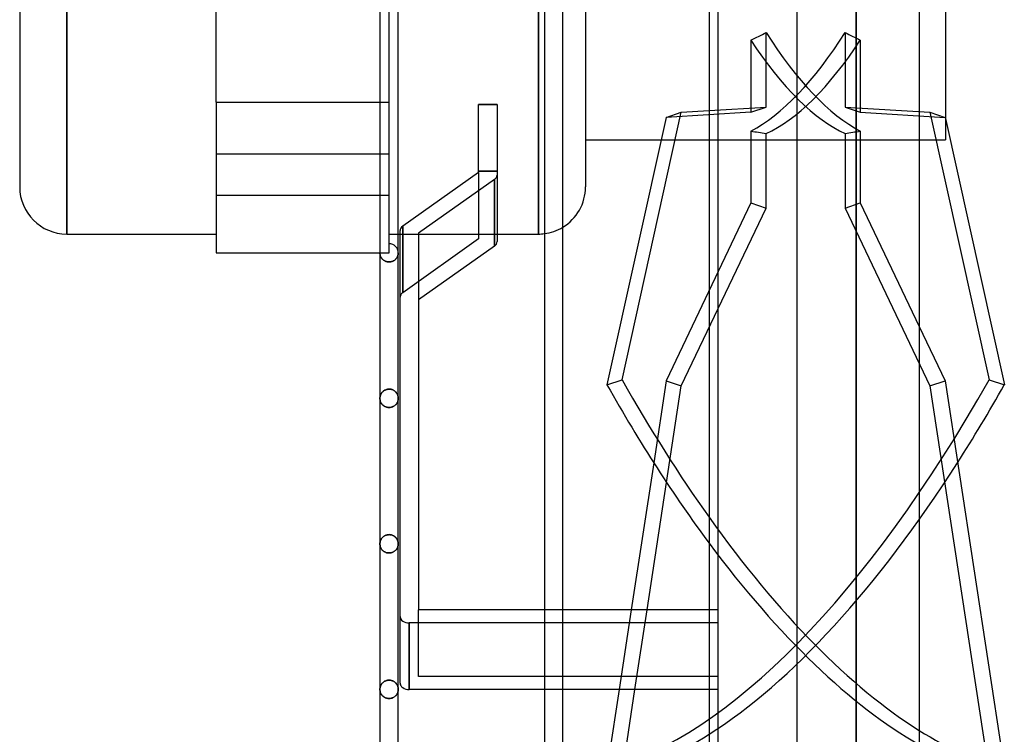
# Model space of a CAD drawing. Header units: millimetres. Extents: x -76 to 31, y -133 to 133.
# Tile 2 of 7: x -76 to 31, y -89 to -12. Entities that reach past the tile are written whole.
import ezdxf

# ---------------------------------------------------------------- set-up
doc = ezdxf.new("R2010")
doc.units = ezdxf.units.MM
doc.layers.add('HIDDEN', color=7, linetype='Continuous')
doc.layers.add('THICK', color=7, linetype='Continuous')

msp = doc.modelspace()

# ---------------------------------------------------------------- linework, layer by layer
at = {"layer": 'HIDDEN'}
for p, q in [((0, -115.05), (0, 0)), ((-70.88, -34.85), (-70.88, 0)), ((-35.81, -35.9), (-35.81, 0)), ((-19.57, -34.85), (-19.57, 0)), ((15.01, -102.5), (15.01, 0)), ((-35.81, -20.5), (-35.81, -8.65)), ((3.55, -13.77), (3.55, -21.6)), ((5.2, -21.04), (5.2, -12.91)), ((13.8, -12.91), (13.8, -21.04)), ((15.45, -13.77), (15.45, -21.6)), ((-54.62, -20.5), (-35.81, -20.5)), ((-36.82, -20.5), (-35.81, -20.5)), ((-35.81, -36.9), (-35.81, -20.5)), ((-24.07, -20.75), (-26.07, -20.75)), ((-1, -21.41), (5.2, -21.04)), ((3.55, -21.6), (5.2, -21.04)), ((13.8, -21.04), (15.45, -21.6)), ((13.8, -21.04), (23.03, -21.6)), ((3.55, -21.6), (-5.67, -22.16)), ((15.45, -21.6), (24.67, -22.16)), ((23.03, -21.6), (24.67, -22.16)), ((23.03, -21.6), (29.47, -50.7)), ((24.67, -22.16), (24.7, -22.28)), ((-6.21, -24.6), (21.85, -24.6)), ((3.55, -23.64), (3.55, -31.47)), ((5.2, -32.03), (5.2, -23.9)), ((13.8, -23.9), (13.8, -32.03)), ((15.45, -23.64), (15.45, -31.47)), ((-35.81, -26.16), (-54.62, -26.16)), ((-35.81, -26.16), (-54.62, -26.16)), ((-26.07, -28), (-24.07, -28)), ((-24.07, -28), (-26.07, -28)), ((-26.07, -28.14), (-26.07, -35.39)), ((-24.36, -28.93), (-32.62, -34.77)), ((-24.36, -36.18), (-24.36, -28.93)), ((-35.81, -30.66), (-54.62, -30.66)), ((-35.81, -30.66), (-54.62, -30.66)), ((3.55, -31.47), (-5.67, -50.82)), ((-4.03, -51.38), (5.2, -32.03)), ((3.55, -31.47), (5.2, -32.03)), ((13.8, -32.03), (15.45, -31.47)), ((13.8, -32.03), (23.03, -51.38)), ((15.45, -31.47), (21.85, -44.9)), ((-34.32, -41.23), (-34.32, -33.98)), ((-34.32, -33.98), (-34.32, -41.23)), ((-35.81, -34.85), (-34.82, -34.85)), ((-34.62, -34.85), (-24.07, -34.85)), ((-26.07, -35.39), (-34.32, -41.23)), ((-26.07, -35.39), (-34.32, -41.23)), ((-54.62, -36.9), (-54.62, -36.9)), ((-36.81, -36.95), (-36.82, -36.9)), ((-36.82, -36.9), (-36.81, -36.95)), ((-36.82, -36.9), (-35.81, -36.9)), ((-36.81, -37), (-36.81, -36.95)), ((-36.81, -36.95), (-36.81, -37)), ((-36.8, -37.05), (-36.81, -37)), ((-36.81, -37), (-36.8, -37.06)), ((-36.79, -37.1), (-36.8, -37.05)), ((-36.8, -37.06), (-36.79, -37.11)), ((-36.78, -37.15), (-36.79, -37.1)), ((-36.79, -37.11), (-36.78, -37.16)), ((-36.77, -37.2), (-36.78, -37.15)), ((-36.78, -37.16), (-36.77, -37.21)), ((-36.75, -37.25), (-36.77, -37.2)), ((-36.77, -37.21), (-36.75, -37.26)), ((-36.73, -37.29), (-36.75, -37.25)), ((-36.75, -37.26), (-36.73, -37.31)), ((-36.71, -37.34), (-36.73, -37.29)), ((-36.73, -37.31), (-36.7, -37.36)), ((-36.69, -37.39), (-36.71, -37.34)), ((-36.7, -37.36), (-36.68, -37.41)), ((-36.66, -37.43), (-36.69, -37.39)), ((-36.68, -37.41), (-36.65, -37.45)), ((-36.63, -37.48), (-36.66, -37.43)), ((-36.65, -37.45), (-36.61, -37.5)), ((-36.59, -37.52), (-36.63, -37.48)), ((-35.81, -36.9), (-35.81, -36.9)), ((-35.81, -36.9), (-35.81, -36.9)), ((-35, -37.48), (-35.04, -37.52)), ((-35.04, -37.52), (-35, -37.48)), ((-34.97, -37.43), (-35, -37.48)), ((-35, -37.48), (-34.97, -37.43)), ((-34.94, -37.39), (-34.97, -37.43)), ((-34.97, -37.43), (-34.94, -37.39)), ((-34.92, -37.34), (-34.94, -37.39)), ((-34.94, -37.39), (-34.92, -37.34)), ((-34.9, -37.29), (-34.92, -37.34)), ((-34.92, -37.34), (-34.9, -37.29)), ((-34.88, -37.25), (-34.9, -37.29)), ((-34.9, -37.29), (-34.88, -37.25)), ((-34.86, -37.2), (-34.88, -37.25)), ((-34.88, -37.25), (-34.86, -37.2)), ((-34.85, -37.15), (-34.86, -37.2)), ((-34.86, -37.2), (-34.85, -37.15)), ((-34.84, -37.1), (-34.85, -37.15)), ((-34.85, -37.15), (-34.84, -37.1)), ((-34.83, -37.05), (-34.84, -37.1)), ((-34.84, -37.1), (-34.83, -37.05)), ((-34.82, -37), (-34.83, -37.05)), ((-34.83, -37.05), (-34.82, -37)), ((-34.82, -36.9), (-34.82, -36.95)), ((-34.82, -36.95), (-34.82, -36.9)), ((-34.82, -36.95), (-34.82, -37)), ((-34.82, -37), (-34.82, -36.95)), ((-36.61, -37.5), (-36.58, -37.54)), ((-36.56, -37.56), (-36.59, -37.52)), ((-36.58, -37.54), (-36.54, -37.59)), ((-36.52, -37.61), (-36.56, -37.56)), ((-36.54, -37.59), (-36.49, -37.63)), ((-36.47, -37.64), (-36.52, -37.61)), ((-36.49, -37.63), (-36.45, -37.67)), ((-36.43, -37.68), (-36.47, -37.64)), ((-36.45, -37.67), (-36.4, -37.71)), ((-36.38, -37.72), (-36.43, -37.68)), ((-36.4, -37.71), (-36.34, -37.74)), ((-36.33, -37.75), (-36.38, -37.72)), ((-36.34, -37.74), (-36.29, -37.77)), ((-36.27, -37.78), (-36.33, -37.75)), ((-36.29, -37.77), (-36.23, -37.8)), ((-36.21, -37.81), (-36.27, -37.78)), ((-36.23, -37.8), (-36.16, -37.83)), ((-36.15, -37.83), (-36.21, -37.81)), ((-36.16, -37.83), (-36.1, -37.85)), ((-36.09, -37.85), (-36.15, -37.83)), ((-36.1, -37.85), (-36.03, -37.86)), ((-36.02, -37.87), (-36.09, -37.85)), ((-36.03, -37.86), (-35.96, -37.88)), ((-35.95, -37.88), (-36.02, -37.87)), ((-35.96, -37.88), (-35.89, -37.88)), ((-35.88, -37.88), (-35.95, -37.88)), ((-35.89, -37.88), (-35.81, -37.89)), ((-35.81, -37.89), (-35.88, -37.88)), ((-35.75, -37.88), (-35.81, -37.89)), ((-35.81, -37.89), (-35.75, -37.88)), ((-35.68, -37.88), (-35.75, -37.88)), ((-35.75, -37.88), (-35.68, -37.88)), ((-35.61, -37.87), (-35.68, -37.88)), ((-35.68, -37.88), (-35.61, -37.87)), ((-35.54, -37.85), (-35.61, -37.87)), ((-35.61, -37.87), (-35.54, -37.85)), ((-35.48, -37.83), (-35.54, -37.85)), ((-35.54, -37.85), (-35.48, -37.83)), ((-35.42, -37.81), (-35.48, -37.83)), ((-35.48, -37.83), (-35.42, -37.81)), ((-35.36, -37.78), (-35.42, -37.81)), ((-35.42, -37.81), (-35.36, -37.78)), ((-35.3, -37.75), (-35.36, -37.78)), ((-35.36, -37.78), (-35.3, -37.75)), ((-35.25, -37.72), (-35.3, -37.75)), ((-35.3, -37.75), (-35.25, -37.72)), ((-35.2, -37.68), (-35.25, -37.72)), ((-35.25, -37.72), (-35.2, -37.68)), ((-35.16, -37.64), (-35.2, -37.68)), ((-35.2, -37.68), (-35.16, -37.64)), ((-35.11, -37.61), (-35.16, -37.64)), ((-35.16, -37.64), (-35.11, -37.61)), ((-35.07, -37.56), (-35.11, -37.61)), ((-35.11, -37.61), (-35.07, -37.56)), ((-35.04, -37.52), (-35.07, -37.56)), ((-35.07, -37.56), (-35.04, -37.52)), ((-5.67, -50.82), (-7.03, -59.73)), ((-5.67, -50.82), (-4.03, -51.38)), ((-5.63, -61.88), (-4.03, -51.38)), ((23.03, -51.38), (24.67, -50.82)), ((23.03, -51.38), (29.47, -93.6)), ((29.47, -50.7), (31.12, -51.26)), ((-36.78, -52.46), (-36.79, -52.51)), ((-36.79, -52.51), (-36.78, -52.46)), ((-36.76, -52.41), (-36.78, -52.46)), ((-36.78, -52.46), (-36.76, -52.41)), ((-36.74, -52.35), (-36.76, -52.41)), ((-36.76, -52.41), (-36.74, -52.35)), ((-36.72, -52.3), (-36.74, -52.35)), ((-36.74, -52.35), (-36.72, -52.3)), ((-36.69, -52.25), (-36.72, -52.3)), ((-36.72, -52.3), (-36.69, -52.25)), ((-36.66, -52.2), (-36.69, -52.25)), ((-36.69, -52.25), (-36.66, -52.2)), ((-36.63, -52.15), (-36.66, -52.2)), ((-36.66, -52.2), (-36.63, -52.15)), ((-36.6, -52.1), (-36.63, -52.15)), ((-36.63, -52.15), (-36.6, -52.1)), ((-36.56, -52.05), (-36.6, -52.1)), ((-36.6, -52.1), (-36.56, -52.05)), ((-36.51, -52.01), (-36.56, -52.05)), ((-36.56, -52.05), (-36.51, -52.01)), ((-36.47, -51.97), (-36.51, -52.01)), ((-36.51, -52.01), (-36.47, -51.97)), ((-36.42, -51.92), (-36.47, -51.97)), ((-36.47, -51.97), (-36.42, -51.92)), ((-36.36, -51.89), (-36.42, -51.92)), ((-36.42, -51.92), (-36.36, -51.89)), ((-36.3, -51.85), (-36.36, -51.89)), ((-36.36, -51.89), (-36.3, -51.85)), ((-36.24, -51.82), (-36.3, -51.85)), ((-36.3, -51.85), (-36.24, -51.82)), ((-36.18, -51.79), (-36.24, -51.82)), ((-36.24, -51.82), (-36.18, -51.79)), ((-36.11, -51.77), (-36.18, -51.79)), ((-36.18, -51.79), (-36.11, -51.77)), ((-36.04, -51.75), (-36.11, -51.77)), ((-36.11, -51.77), (-36.04, -51.75)), ((-35.97, -51.73), (-36.04, -51.75)), ((-36.04, -51.75), (-35.97, -51.73)), ((-35.89, -51.72), (-35.97, -51.73)), ((-35.97, -51.73), (-35.89, -51.72)), ((-35.81, -51.72), (-35.89, -51.72)), ((-35.89, -51.72), (-35.81, -51.72)), ((-35.81, -51.72), (-35.74, -51.72)), ((-35.74, -51.72), (-35.81, -51.72)), ((-35.74, -51.72), (-35.67, -51.73)), ((-35.67, -51.73), (-35.74, -51.72)), ((-35.67, -51.73), (-35.6, -51.74)), ((-35.6, -51.74), (-35.67, -51.73)), ((-35.6, -51.74), (-35.54, -51.76)), ((-35.54, -51.76), (-35.6, -51.74)), ((-35.54, -51.76), (-35.47, -51.78)), ((-35.47, -51.78), (-35.54, -51.76)), ((-35.47, -51.78), (-35.41, -51.81)), ((-35.41, -51.81), (-35.47, -51.78)), ((-35.41, -51.81), (-35.35, -51.84)), ((-35.35, -51.84), (-35.41, -51.81)), ((-35.35, -51.84), (-35.29, -51.87)), ((-35.29, -51.87), (-35.35, -51.84)), ((-35.29, -51.87), (-35.24, -51.9)), ((-35.24, -51.9), (-35.29, -51.87)), ((-35.24, -51.9), (-35.19, -51.94)), ((-35.19, -51.94), (-35.24, -51.9)), ((-35.19, -51.94), (-35.15, -51.98)), ((-35.15, -51.98), (-35.19, -51.94)), ((-35.15, -51.98), (-35.1, -52.02)), ((-35.1, -52.02), (-35.15, -51.98)), ((-35.1, -52.02), (-35.06, -52.07)), ((-35.06, -52.07), (-35.1, -52.02)), ((-35.06, -52.07), (-35.03, -52.11)), ((-35.03, -52.11), (-35.06, -52.07)), ((-35.03, -52.11), (-34.99, -52.16)), ((-34.99, -52.16), (-35.03, -52.11)), ((-34.99, -52.16), (-34.96, -52.2)), ((-34.96, -52.2), (-34.99, -52.16)), ((-34.96, -52.2), (-34.93, -52.25)), ((-34.93, -52.25), (-34.96, -52.2)), ((-34.93, -52.25), (-34.91, -52.3)), ((-34.91, -52.3), (-34.93, -52.25)), ((-34.91, -52.3), (-34.89, -52.35)), ((-34.89, -52.35), (-34.91, -52.3)), ((-34.89, -52.35), (-34.87, -52.4)), ((-34.87, -52.4), (-34.89, -52.35)), ((-34.87, -52.4), (-34.85, -52.46)), ((-34.85, -52.46), (-34.87, -52.4)), ((-34.85, -52.46), (-34.84, -52.51)), ((-34.84, -52.51), (-34.85, -52.46)), ((-36.8, -52.57), (-36.81, -52.62)), ((-36.81, -52.62), (-36.8, -52.57)), ((-36.81, -52.62), (-36.81, -52.68)), ((-36.81, -52.68), (-36.81, -52.62)), ((-36.81, -52.68), (-36.82, -52.73)), ((-36.82, -52.73), (-36.81, -52.68)), ((-36.81, -52.78), (-36.82, -52.73)), ((-36.82, -52.73), (-36.81, -52.78)), ((-36.81, -52.83), (-36.81, -52.78)), ((-36.81, -52.78), (-36.81, -52.83)), ((-36.8, -52.88), (-36.81, -52.83)), ((-36.81, -52.83), (-36.8, -52.89)), ((-36.79, -52.51), (-36.8, -52.57)), ((-36.8, -52.57), (-36.79, -52.51)), ((-36.79, -52.93), (-36.8, -52.88)), ((-36.8, -52.89), (-36.79, -52.94)), ((-36.78, -52.98), (-36.79, -52.93)), ((-36.79, -52.94), (-36.78, -52.99)), ((-36.77, -53.03), (-36.78, -52.98)), ((-36.78, -52.99), (-36.77, -53.04)), ((-36.75, -53.08), (-36.77, -53.03)), ((-36.77, -53.04), (-36.75, -53.09)), ((-36.73, -53.13), (-36.75, -53.08)), ((-36.75, -53.09), (-36.73, -53.14)), ((-36.71, -53.17), (-36.73, -53.13)), ((-36.73, -53.14), (-36.7, -53.19)), ((-36.69, -53.22), (-36.71, -53.17)), ((-36.7, -53.19), (-36.68, -53.24)), ((-36.66, -53.27), (-36.69, -53.22)), ((-36.68, -53.24), (-36.65, -53.28)), ((-36.63, -53.31), (-36.66, -53.27)), ((-36.65, -53.28), (-36.61, -53.33)), ((-36.59, -53.35), (-36.63, -53.31)), ((-36.61, -53.33), (-36.58, -53.38)), ((-36.56, -53.4), (-36.59, -53.35)), ((-36.58, -53.38), (-36.54, -53.42)), ((-36.52, -53.44), (-36.56, -53.4)), ((-36.54, -53.42), (-36.49, -53.46)), ((-36.47, -53.48), (-36.52, -53.44)), ((-36.49, -53.46), (-36.45, -53.5)), ((-36.43, -53.51), (-36.47, -53.48)), ((-36.45, -53.5), (-36.4, -53.54)), ((-36.38, -53.55), (-36.43, -53.51)), ((-36.4, -53.54), (-36.34, -53.57)), ((-36.33, -53.58), (-36.38, -53.55)), ((-35.3, -53.58), (-35.25, -53.55)), ((-35.23, -53.54), (-35.29, -53.57)), ((-35.25, -53.55), (-35.2, -53.51)), ((-35.18, -53.5), (-35.23, -53.54)), ((-35.2, -53.51), (-35.16, -53.48)), ((-35.14, -53.46), (-35.18, -53.5)), ((-35.16, -53.48), (-35.11, -53.44)), ((-35.09, -53.42), (-35.14, -53.46)), ((-35.11, -53.44), (-35.07, -53.4)), ((-35.05, -53.38), (-35.09, -53.42)), ((-35.07, -53.4), (-35.04, -53.35)), ((-35.02, -53.33), (-35.05, -53.38)), ((-35.04, -53.35), (-35, -53.31)), ((-34.98, -53.28), (-35.02, -53.33)), ((-35, -53.31), (-34.97, -53.27)), ((-34.95, -53.24), (-34.98, -53.28)), ((-34.97, -53.27), (-34.94, -53.22)), ((-34.93, -53.19), (-34.95, -53.24)), ((-34.94, -53.22), (-34.92, -53.17)), ((-34.9, -53.14), (-34.93, -53.19)), ((-34.92, -53.17), (-34.9, -53.13)), ((-34.9, -53.13), (-34.88, -53.08)), ((-34.88, -53.09), (-34.9, -53.14)), ((-34.88, -53.08), (-34.86, -53.03)), ((-34.86, -53.04), (-34.88, -53.09)), ((-34.86, -53.03), (-34.85, -52.98)), ((-34.85, -52.99), (-34.86, -53.04)), ((-34.85, -52.98), (-34.84, -52.93)), ((-34.84, -52.94), (-34.85, -52.99)), ((-34.84, -52.51), (-34.83, -52.56)), ((-34.83, -52.56), (-34.84, -52.51)), ((-34.84, -52.93), (-34.83, -52.88)), ((-34.83, -52.89), (-34.84, -52.94)), ((-34.83, -52.56), (-34.82, -52.62)), ((-34.82, -52.62), (-34.83, -52.56)), ((-34.82, -52.83), (-34.83, -52.89)), ((-34.83, -52.88), (-34.82, -52.83)), ((-34.82, -52.62), (-34.82, -52.67)), ((-34.82, -52.67), (-34.82, -52.62)), ((-34.82, -52.67), (-34.82, -52.73)), ((-34.82, -52.73), (-34.82, -52.67)), ((-34.82, -52.73), (-34.82, -52.78)), ((-34.82, -52.78), (-34.82, -52.73)), ((-34.82, -52.78), (-34.82, -52.83)), ((-34.82, -52.83), (-34.82, -52.78)), ((-36.34, -53.57), (-36.29, -53.6)), ((-36.27, -53.61), (-36.33, -53.58)), ((-36.29, -53.6), (-36.23, -53.63)), ((-36.21, -53.64), (-36.27, -53.61)), ((-36.23, -53.63), (-36.16, -53.66)), ((-36.15, -53.66), (-36.21, -53.64)), ((-36.16, -53.66), (-36.1, -53.68)), ((-36.09, -53.68), (-36.15, -53.66)), ((-36.1, -53.68), (-36.03, -53.7)), ((-36.02, -53.7), (-36.09, -53.68)), ((-36.03, -53.7), (-35.96, -53.71)), ((-35.95, -53.71), (-36.02, -53.7)), ((-35.96, -53.71), (-35.89, -53.72)), ((-35.88, -53.72), (-35.95, -53.71)), ((-35.89, -53.72), (-35.81, -53.72)), ((-35.81, -53.72), (-35.88, -53.72)), ((-35.74, -53.72), (-35.81, -53.72)), ((-35.81, -53.72), (-35.75, -53.72)), ((-35.75, -53.72), (-35.68, -53.71)), ((-35.67, -53.71), (-35.74, -53.72)), ((-35.68, -53.71), (-35.61, -53.7)), ((-35.6, -53.7), (-35.67, -53.71)), ((-35.61, -53.7), (-35.54, -53.68)), ((-35.53, -53.68), (-35.6, -53.7)), ((-35.54, -53.68), (-35.48, -53.66)), ((-35.47, -53.66), (-35.53, -53.68)), ((-35.48, -53.66), (-35.42, -53.64)), ((-35.4, -53.63), (-35.47, -53.66)), ((-35.42, -53.64), (-35.36, -53.61)), ((-35.34, -53.6), (-35.4, -53.63)), ((-35.36, -53.61), (-35.3, -53.58)), ((-35.29, -53.57), (-35.34, -53.6)), ((-36.8, -68.4), (-36.81, -68.45)), ((-36.81, -68.45), (-36.8, -68.4)), ((-36.81, -68.45), (-36.81, -68.51)), ((-36.81, -68.51), (-36.81, -68.45)), ((-36.81, -68.51), (-36.82, -68.56)), ((-36.82, -68.56), (-36.81, -68.51)), ((-36.79, -68.34), (-36.8, -68.4)), ((-36.8, -68.4), (-36.79, -68.34)), ((-36.78, -68.29), (-36.79, -68.34)), ((-36.79, -68.34), (-36.78, -68.29)), ((-36.76, -68.24), (-36.78, -68.29)), ((-36.78, -68.29), (-36.76, -68.24)), ((-36.74, -68.18), (-36.76, -68.24)), ((-36.76, -68.24), (-36.74, -68.18)), ((-36.72, -68.13), (-36.74, -68.18)), ((-36.74, -68.18), (-36.72, -68.13)), ((-36.69, -68.08), (-36.72, -68.13)), ((-36.72, -68.13), (-36.69, -68.08)), ((-36.66, -68.03), (-36.69, -68.08)), ((-36.69, -68.08), (-36.66, -68.03)), ((-36.63, -67.98), (-36.66, -68.03)), ((-36.66, -68.03), (-36.63, -67.98)), ((-36.6, -67.93), (-36.63, -67.98)), ((-36.63, -67.98), (-36.6, -67.93)), ((-36.56, -67.89), (-36.6, -67.93)), ((-36.6, -67.93), (-36.56, -67.89)), ((-36.51, -67.84), (-36.56, -67.89)), ((-36.56, -67.89), (-36.51, -67.84)), ((-36.47, -67.8), (-36.51, -67.84)), ((-36.51, -67.84), (-36.47, -67.8)), ((-36.42, -67.76), (-36.47, -67.8)), ((-36.47, -67.8), (-36.42, -67.76)), ((-36.36, -67.72), (-36.42, -67.76)), ((-36.42, -67.76), (-36.36, -67.72)), ((-36.3, -67.68), (-36.36, -67.72)), ((-36.36, -67.72), (-36.3, -67.68)), ((-36.24, -67.65), (-36.3, -67.68)), ((-36.3, -67.68), (-36.24, -67.65)), ((-36.18, -67.62), (-36.24, -67.65)), ((-36.24, -67.65), (-36.18, -67.62)), ((-36.11, -67.6), (-36.18, -67.62)), ((-36.18, -67.62), (-36.11, -67.6)), ((-36.04, -67.58), (-36.11, -67.6)), ((-36.11, -67.6), (-36.04, -67.58)), ((-35.97, -67.56), (-36.04, -67.58)), ((-36.04, -67.58), (-35.97, -67.56)), ((-35.89, -67.56), (-35.97, -67.56)), ((-35.97, -67.56), (-35.89, -67.56)), ((-35.81, -67.55), (-35.89, -67.56)), ((-35.89, -67.56), (-35.81, -67.55)), ((-35.81, -67.55), (-35.74, -67.56)), ((-35.74, -67.56), (-35.81, -67.55)), ((-35.74, -67.56), (-35.67, -67.56)), ((-35.67, -67.56), (-35.74, -67.56)), ((-35.67, -67.56), (-35.6, -67.58)), ((-35.6, -67.58), (-35.67, -67.56)), ((-35.6, -67.58), (-35.54, -67.59)), ((-35.54, -67.59), (-35.6, -67.58)), ((-35.54, -67.59), (-35.47, -67.61)), ((-35.47, -67.61), (-35.54, -67.59)), ((-35.47, -67.61), (-35.41, -67.64)), ((-35.41, -67.64), (-35.47, -67.61)), ((-35.41, -67.64), (-35.35, -67.67)), ((-35.35, -67.67), (-35.41, -67.64)), ((-35.35, -67.67), (-35.29, -67.7)), ((-35.29, -67.7), (-35.35, -67.67)), ((-35.29, -67.7), (-35.24, -67.74)), ((-35.24, -67.74), (-35.29, -67.7)), ((-35.24, -67.74), (-35.19, -67.77)), ((-35.19, -67.77), (-35.24, -67.74)), ((-35.19, -67.77), (-35.15, -67.81)), ((-35.15, -67.81), (-35.19, -67.77)), ((-35.15, -67.81), (-35.1, -67.85)), ((-35.1, -67.85), (-35.15, -67.81)), ((-35.1, -67.85), (-35.06, -67.9)), ((-35.06, -67.9), (-35.1, -67.85)), ((-35.06, -67.9), (-35.03, -67.94)), ((-35.03, -67.94), (-35.06, -67.9)), ((-35.03, -67.94), (-34.99, -67.99)), ((-34.99, -67.99), (-35.03, -67.94)), ((-34.99, -67.99), (-34.96, -68.03)), ((-34.96, -68.03), (-34.99, -67.99)), ((-34.96, -68.03), (-34.94, -68.08)), ((-34.94, -68.08), (-34.96, -68.03)), ((-34.94, -68.08), (-34.91, -68.13)), ((-34.91, -68.13), (-34.94, -68.08)), ((-34.91, -68.13), (-34.89, -68.18)), ((-34.89, -68.18), (-34.91, -68.13)), ((-34.89, -68.18), (-34.87, -68.23)), ((-34.87, -68.23), (-34.89, -68.18)), ((-34.87, -68.23), (-34.85, -68.29)), ((-34.85, -68.29), (-34.87, -68.23)), ((-34.85, -68.29), (-34.84, -68.34)), ((-34.84, -68.34), (-34.85, -68.29)), ((-34.84, -68.34), (-34.83, -68.39)), ((-34.83, -68.39), (-34.84, -68.34)), ((-34.83, -68.39), (-34.82, -68.45)), ((-34.82, -68.45), (-34.83, -68.39)), ((-34.82, -68.45), (-34.82, -68.5)), ((-34.82, -68.5), (-34.82, -68.45)), ((-34.82, -68.5), (-34.82, -68.56)), ((-34.82, -68.56), (-34.82, -68.5)), ((-36.81, -68.61), (-36.82, -68.56)), ((-36.82, -68.56), (-36.81, -68.61)), ((-36.81, -68.66), (-36.81, -68.61)), ((-36.81, -68.61), (-36.81, -68.66)), ((-36.8, -68.71), (-36.81, -68.66)), ((-36.81, -68.66), (-36.8, -68.71)), ((-36.79, -68.76), (-36.8, -68.71)), ((-36.8, -68.71), (-36.79, -68.76)), ((-36.78, -68.81), (-36.79, -68.76)), ((-36.79, -68.76), (-36.78, -68.81)), ((-36.77, -68.86), (-36.78, -68.81)), ((-36.78, -68.81), (-36.77, -68.86)), ((-36.75, -68.91), (-36.77, -68.86)), ((-36.77, -68.86), (-36.75, -68.91)), ((-36.73, -68.96), (-36.75, -68.91)), ((-36.75, -68.91), (-36.73, -68.96)), ((-36.71, -69), (-36.73, -68.96)), ((-36.73, -68.96), (-36.71, -69)), ((-36.69, -69.05), (-36.71, -69)), ((-36.71, -69), (-36.69, -69.05)), ((-36.66, -69.1), (-36.69, -69.05)), ((-36.69, -69.05), (-36.66, -69.1)), ((-36.63, -69.14), (-36.66, -69.1)), ((-36.66, -69.1), (-36.63, -69.14)), ((-36.59, -69.18), (-36.63, -69.14)), ((-36.63, -69.14), (-36.59, -69.18)), ((-36.56, -69.23), (-36.59, -69.18)), ((-36.59, -69.18), (-36.56, -69.23)), ((-36.52, -69.27), (-36.56, -69.23)), ((-36.56, -69.23), (-36.52, -69.27)), ((-36.47, -69.31), (-36.52, -69.27)), ((-36.52, -69.27), (-36.47, -69.31)), ((-36.43, -69.35), (-36.47, -69.31)), ((-36.47, -69.31), (-36.43, -69.35)), ((-36.38, -69.38), (-36.43, -69.35)), ((-36.43, -69.35), (-36.38, -69.38)), ((-36.33, -69.41), (-36.38, -69.38)), ((-36.38, -69.38), (-36.33, -69.41)), ((-36.27, -69.44), (-36.33, -69.41)), ((-36.33, -69.41), (-36.27, -69.44)), ((-36.21, -69.47), (-36.27, -69.44)), ((-36.27, -69.44), (-36.21, -69.47)), ((-36.15, -69.5), (-36.21, -69.47)), ((-36.21, -69.47), (-36.15, -69.5)), ((-36.09, -69.52), (-36.15, -69.5)), ((-36.15, -69.5), (-36.09, -69.52)), ((-36.02, -69.53), (-36.09, -69.52)), ((-36.09, -69.52), (-36.02, -69.53)), ((-35.95, -69.54), (-36.02, -69.53)), ((-36.02, -69.53), (-35.95, -69.54)), ((-35.88, -69.55), (-35.95, -69.54)), ((-35.95, -69.54), (-35.88, -69.55)), ((-35.81, -69.55), (-35.88, -69.55)), ((-35.88, -69.55), (-35.81, -69.55)), ((-35.74, -69.55), (-35.81, -69.55)), ((-35.81, -69.55), (-35.74, -69.55)), ((-35.67, -69.54), (-35.74, -69.55)), ((-35.74, -69.55), (-35.67, -69.54)), ((-35.6, -69.53), (-35.67, -69.54)), ((-35.67, -69.54), (-35.6, -69.53)), ((-35.53, -69.51), (-35.6, -69.53)), ((-35.6, -69.53), (-35.53, -69.51)), ((-35.47, -69.49), (-35.53, -69.51)), ((-35.53, -69.51), (-35.47, -69.49)), ((-35.4, -69.47), (-35.47, -69.49)), ((-35.47, -69.49), (-35.4, -69.47)), ((-35.34, -69.44), (-35.4, -69.47)), ((-35.4, -69.47), (-35.34, -69.44)), ((-35.29, -69.4), (-35.34, -69.44)), ((-35.34, -69.44), (-35.29, -69.4)), ((-35.23, -69.37), (-35.29, -69.4)), ((-35.29, -69.4), (-35.23, -69.37)), ((-35.18, -69.33), (-35.23, -69.37)), ((-35.23, -69.37), (-35.18, -69.33)), ((-35.14, -69.29), (-35.18, -69.33)), ((-35.18, -69.33), (-35.14, -69.29)), ((-35.09, -69.25), (-35.14, -69.29)), ((-35.14, -69.29), (-35.09, -69.25)), ((-35.05, -69.21), (-35.09, -69.25)), ((-35.09, -69.25), (-35.05, -69.21)), ((-35.02, -69.16), (-35.05, -69.21)), ((-35.05, -69.21), (-35.02, -69.16)), ((-34.98, -69.11), (-35.02, -69.16)), ((-35.02, -69.16), (-34.98, -69.11)), ((-34.95, -69.07), (-34.98, -69.11)), ((-34.98, -69.11), (-34.95, -69.07)), ((-34.93, -69.02), (-34.95, -69.07)), ((-34.95, -69.07), (-34.93, -69.02)), ((-34.9, -68.97), (-34.93, -69.02)), ((-34.93, -69.02), (-34.9, -68.97)), ((-34.88, -68.92), (-34.9, -68.97)), ((-34.9, -68.97), (-34.88, -68.92)), ((-34.86, -68.87), (-34.88, -68.92)), ((-34.88, -68.92), (-34.86, -68.87)), ((-34.85, -68.82), (-34.86, -68.87)), ((-34.86, -68.87), (-34.85, -68.82)), ((-34.84, -68.77), (-34.85, -68.82)), ((-34.85, -68.82), (-34.84, -68.77)), ((-34.83, -68.72), (-34.84, -68.77)), ((-34.84, -68.77), (-34.83, -68.72)), ((-34.82, -68.66), (-34.83, -68.72)), ((-34.83, -68.72), (-34.82, -68.66)), ((-34.82, -68.56), (-34.82, -68.61)), ((-34.82, -68.61), (-34.82, -68.56)), ((-34.82, -68.61), (-34.82, -68.66)), ((-34.82, -68.66), (-34.82, -68.61)), ((-32.62, -83), (-32.62, -75.75)), ((-16.91, -75.75), (-18.91, -75.75)), ((-9.48, -75.75), (-10.8, -84.41)), ((-9.07, -84.41), (-7.75, -75.75)), ((0, -75.75), (-1, -75.75)), ((0, -77.16), (-33.62, -77.16)), ((-33.62, -77.16), (-33.62, -84.41)), ((-16.91, -77.16), (-18.91, -77.16)), ((0, -77.16), (-1, -77.16)), ((-36.36, -83.55), (-36.42, -83.59)), ((-36.42, -83.59), (-36.36, -83.55)), ((-36.3, -83.51), (-36.36, -83.55)), ((-36.36, -83.55), (-36.3, -83.51)), ((-36.24, -83.48), (-36.3, -83.51)), ((-36.3, -83.51), (-36.24, -83.48)), ((-36.18, -83.45), (-36.24, -83.48)), ((-36.24, -83.48), (-36.18, -83.45)), ((-36.11, -83.43), (-36.18, -83.45)), ((-36.18, -83.45), (-36.11, -83.43)), ((-36.04, -83.41), (-36.11, -83.43)), ((-36.11, -83.43), (-36.04, -83.41)), ((-35.97, -83.4), (-36.04, -83.41)), ((-36.04, -83.41), (-35.97, -83.4)), ((-35.89, -83.39), (-35.97, -83.4)), ((-35.97, -83.4), (-35.89, -83.39)), ((-35.81, -83.38), (-35.89, -83.39)), ((-35.89, -83.39), (-35.81, -83.38)), ((-35.81, -83.38), (-35.74, -83.39)), ((-35.74, -83.39), (-35.81, -83.38)), ((-35.74, -83.39), (-35.67, -83.39)), ((-35.67, -83.39), (-35.74, -83.39)), ((-35.67, -83.39), (-35.6, -83.41)), ((-35.6, -83.41), (-35.67, -83.39)), ((-35.6, -83.41), (-35.54, -83.42)), ((-35.54, -83.42), (-35.6, -83.41)), ((-35.54, -83.42), (-35.47, -83.45)), ((-35.47, -83.45), (-35.54, -83.42)), ((-35.47, -83.45), (-35.41, -83.47)), ((-35.41, -83.47), (-35.47, -83.45)), ((-35.41, -83.47), (-35.35, -83.5)), ((-35.35, -83.5), (-35.41, -83.47)), ((-35.35, -83.5), (-35.29, -83.53)), ((-35.29, -83.53), (-35.35, -83.5)), ((-35.29, -83.53), (-35.24, -83.57)), ((-35.24, -83.57), (-35.29, -83.53)), ((0, -83), (-32.62, -83)), ((0, -83), (-32.62, -83)), ((-36.8, -84.23), (-36.81, -84.28)), ((-36.81, -84.28), (-36.8, -84.23)), ((-36.81, -84.28), (-36.81, -84.34)), ((-36.81, -84.34), (-36.81, -84.28)), ((-36.81, -84.34), (-36.82, -84.39)), ((-36.82, -84.39), (-36.81, -84.34)), ((-36.81, -84.44), (-36.82, -84.39)), ((-36.82, -84.39), (-36.81, -84.44)), ((-36.81, -84.49), (-36.81, -84.44)), ((-36.81, -84.44), (-36.81, -84.49)), ((-36.8, -84.54), (-36.81, -84.49)), ((-36.81, -84.49), (-36.8, -84.55)), ((-36.79, -84.17), (-36.8, -84.23)), ((-36.8, -84.23), (-36.79, -84.17)), ((-36.79, -84.59), (-36.8, -84.54)), ((-36.8, -84.55), (-36.79, -84.6)), ((-36.78, -84.12), (-36.79, -84.17)), ((-36.79, -84.17), (-36.78, -84.12)), ((-36.78, -84.64), (-36.79, -84.59)), ((-36.79, -84.6), (-36.78, -84.65)), ((-36.76, -84.07), (-36.78, -84.12)), ((-36.78, -84.12), (-36.76, -84.07)), ((-36.74, -84.01), (-36.76, -84.07)), ((-36.76, -84.07), (-36.74, -84.01)), ((-36.72, -83.96), (-36.74, -84.01)), ((-36.74, -84.01), (-36.72, -83.96)), ((-36.69, -83.91), (-36.72, -83.96)), ((-36.72, -83.96), (-36.69, -83.91)), ((-36.66, -83.86), (-36.69, -83.91)), ((-36.69, -83.91), (-36.66, -83.86)), ((-36.63, -83.81), (-36.66, -83.86)), ((-36.66, -83.86), (-36.63, -83.81)), ((-36.6, -83.76), (-36.63, -83.81)), ((-36.63, -83.81), (-36.6, -83.76)), ((-36.56, -83.72), (-36.6, -83.76)), ((-36.6, -83.76), (-36.56, -83.72)), ((-36.51, -83.67), (-36.56, -83.72)), ((-36.56, -83.72), (-36.51, -83.67)), ((-36.47, -83.63), (-36.51, -83.67)), ((-36.51, -83.67), (-36.47, -83.63)), ((-36.42, -83.59), (-36.47, -83.63)), ((-36.47, -83.63), (-36.42, -83.59)), ((-35.24, -83.57), (-35.19, -83.6)), ((-35.19, -83.6), (-35.24, -83.57)), ((-35.19, -83.6), (-35.15, -83.64)), ((-35.15, -83.64), (-35.19, -83.6)), ((-35.15, -83.64), (-35.1, -83.68)), ((-35.1, -83.68), (-35.15, -83.64)), ((-35.1, -83.68), (-35.06, -83.73)), ((-35.06, -83.73), (-35.1, -83.68)), ((-35.06, -83.73), (-35.03, -83.77)), ((-35.03, -83.77), (-35.06, -83.73)), ((-35.03, -83.77), (-34.99, -83.82)), ((-34.99, -83.82), (-35.03, -83.77)), ((-34.99, -83.82), (-34.96, -83.86)), ((-34.96, -83.86), (-34.99, -83.82)), ((-34.96, -83.86), (-34.94, -83.91)), ((-34.94, -83.91), (-34.96, -83.86)), ((-34.94, -83.91), (-34.91, -83.96)), ((-34.91, -83.96), (-34.94, -83.91)), ((-34.91, -83.96), (-34.89, -84.01)), ((-34.89, -84.01), (-34.91, -83.96)), ((-34.89, -84.01), (-34.87, -84.06)), ((-34.87, -84.06), (-34.89, -84.01)), ((-34.87, -84.06), (-34.85, -84.12)), ((-34.85, -84.12), (-34.87, -84.06)), ((-34.85, -84.12), (-34.84, -84.17)), ((-34.84, -84.17), (-34.85, -84.12)), ((-34.85, -84.64), (-34.84, -84.59)), ((-34.84, -84.6), (-34.85, -84.65)), ((-34.84, -84.17), (-34.83, -84.22)), ((-34.83, -84.22), (-34.84, -84.17)), ((-34.84, -84.59), (-34.83, -84.54)), ((-34.83, -84.55), (-34.84, -84.6)), ((-34.83, -84.22), (-34.82, -84.28)), ((-34.82, -84.28), (-34.83, -84.22)), ((-34.82, -84.49), (-34.83, -84.55)), ((-34.83, -84.54), (-34.82, -84.49)), ((-34.82, -84.28), (-34.82, -84.33)), ((-34.82, -84.33), (-34.82, -84.28)), ((-34.82, -84.33), (-34.82, -84.39)), ((-34.82, -84.39), (-34.82, -84.33)), ((-34.82, -84.39), (-34.82, -84.44)), ((-34.82, -84.44), (-34.82, -84.39)), ((-34.82, -84.44), (-34.82, -84.49)), ((-34.82, -84.49), (-34.82, -84.44)), ((-16.91, -84.41), (-18.91, -84.41)), ((0, -84.41), (-1, -84.41)), ((-36.77, -84.69), (-36.78, -84.64)), ((-36.78, -84.65), (-36.77, -84.7)), ((-36.75, -84.74), (-36.77, -84.69)), ((-36.77, -84.7), (-36.75, -84.75)), ((-36.73, -84.79), (-36.75, -84.74)), ((-36.75, -84.75), (-36.73, -84.8)), ((-36.71, -84.83), (-36.73, -84.79)), ((-36.73, -84.8), (-36.7, -84.85)), ((-36.69, -84.88), (-36.71, -84.83)), ((-36.7, -84.85), (-36.68, -84.9)), ((-36.66, -84.93), (-36.69, -84.88)), ((-36.68, -84.9), (-36.65, -84.95)), ((-36.63, -84.97), (-36.66, -84.93)), ((-36.65, -84.95), (-36.61, -84.99)), ((-36.59, -85.02), (-36.63, -84.97)), ((-36.61, -84.99), (-36.58, -85.04)), ((-36.56, -85.06), (-36.59, -85.02)), ((-36.58, -85.04), (-36.54, -85.08)), ((-36.52, -85.1), (-36.56, -85.06)), ((-36.54, -85.08), (-36.49, -85.12)), ((-36.47, -85.14), (-36.52, -85.1)), ((-36.49, -85.12), (-36.45, -85.16)), ((-36.43, -85.18), (-36.47, -85.14)), ((-36.45, -85.16), (-36.4, -85.2)), ((-36.38, -85.21), (-36.43, -85.18)), ((-36.4, -85.2), (-36.34, -85.23)), ((-36.33, -85.24), (-36.38, -85.21)), ((-36.34, -85.23), (-36.29, -85.27)), ((-36.27, -85.28), (-36.33, -85.24)), ((-36.29, -85.27), (-36.23, -85.3)), ((-36.21, -85.3), (-36.27, -85.28)), ((-36.23, -85.3), (-36.16, -85.32)), ((-36.15, -85.33), (-36.21, -85.3)), ((-36.16, -85.32), (-36.1, -85.34)), ((-36.09, -85.35), (-36.15, -85.33)), ((-36.1, -85.34), (-36.03, -85.36)), ((-36.02, -85.36), (-36.09, -85.35)), ((-36.03, -85.36), (-35.96, -85.37)), ((-35.95, -85.37), (-36.02, -85.36)), ((-35.96, -85.37), (-35.89, -85.38)), ((-35.88, -85.38), (-35.95, -85.37)), ((-35.89, -85.38), (-35.81, -85.38)), ((-35.81, -85.38), (-35.88, -85.38)), ((-35.74, -85.38), (-35.81, -85.38)), ((-35.81, -85.38), (-35.75, -85.38)), ((-35.75, -85.38), (-35.68, -85.37)), ((-35.67, -85.37), (-35.74, -85.38)), ((-35.68, -85.37), (-35.61, -85.36)), ((-35.6, -85.36), (-35.67, -85.37)), ((-35.61, -85.36), (-35.54, -85.35)), ((-35.53, -85.34), (-35.6, -85.36)), ((-35.54, -85.35), (-35.48, -85.33)), ((-35.47, -85.32), (-35.53, -85.34)), ((-35.48, -85.33), (-35.42, -85.3)), ((-35.4, -85.3), (-35.47, -85.32)), ((-35.42, -85.3), (-35.36, -85.28)), ((-35.34, -85.27), (-35.4, -85.3)), ((-35.36, -85.28), (-35.3, -85.24)), ((-35.29, -85.23), (-35.34, -85.27)), ((-35.3, -85.24), (-35.25, -85.21)), ((-35.23, -85.2), (-35.29, -85.23)), ((-35.25, -85.21), (-35.2, -85.18)), ((-35.18, -85.16), (-35.23, -85.2)), ((-35.2, -85.18), (-35.16, -85.14)), ((-35.14, -85.12), (-35.18, -85.16)), ((-35.16, -85.14), (-35.11, -85.1)), ((-35.09, -85.08), (-35.14, -85.12)), ((-35.11, -85.1), (-35.07, -85.06)), ((-35.05, -85.04), (-35.09, -85.08)), ((-35.07, -85.06), (-35.04, -85.02)), ((-35.02, -84.99), (-35.05, -85.04)), ((-35.04, -85.02), (-35, -84.97)), ((-34.98, -84.95), (-35.02, -84.99)), ((-35, -84.97), (-34.97, -84.93)), ((-34.95, -84.9), (-34.98, -84.95)), ((-34.97, -84.93), (-34.94, -84.88)), ((-34.93, -84.85), (-34.95, -84.9)), ((-34.94, -84.88), (-34.92, -84.83)), ((-34.9, -84.8), (-34.93, -84.85)), ((-34.92, -84.83), (-34.9, -84.79)), ((-34.9, -84.79), (-34.88, -84.74)), ((-34.88, -84.75), (-34.9, -84.8)), ((-34.88, -84.74), (-34.86, -84.69)), ((-34.86, -84.7), (-34.88, -84.75)), ((-34.86, -84.69), (-34.85, -84.64)), ((-34.85, -84.65), (-34.86, -84.7))]:
    msp.add_line(p, q, dxfattribs=at)
for centre, radius, start, end in [((-19.57, -29.73), 5.12, 277.3709, 301.2343), ((-35.81, -36.9), 1, 359.9999, 89.9999)]:
    msp.add_arc(centre, radius, start, end, dxfattribs=at)
for centre, major_axis, ratio, start_param, end_param in [((-11, 0), (-42, -17.62), 0.408882, 1.749485, 1.790897), ((8.4, 0), (10.17, 24.25), 0.408882, -2.691963, -1.953452), ((8.4, 0), (10.17, -24.25), 0.408882, -1.146729, -0.408218), ((10.6, 0), (10.17, -24.25), 0.408882, -1.188141, -0.44963), ((10.6, 0), (10.17, 24.25), 0.408882, -2.733375, -1.994864), ((30, 0), (-42, 17.62), 0.408882, 1.350695, 1.392107), ((-11, 0), (-42, 17.62), 0.408882, 2.089207, 2.130619), ((30, 0), (-42, -17.62), 0.408882, 1.010974, 1.052386), ((-25.07, -28.43), (1, 0), 0.707107, -0.785398, 0), ((-33.62, -41.73), (-1, 0), 0.707107, -0.785398, 0), ((-33.62, -41.73), (-1, 0), 0.707107, -0.785398, 0), ((8.68, 0.28), (-31.62, -93.18), 0.404508, 0.261705, 1.13437), ((10.32, -0.28), (31.62, 93.18), 0.404508, -2.675773, -2.118566), ((10.32, 0.28), (-31.62, 93.18), 0.404508, 2.211337, 2.680048), ((8.68, -0.28), (31.62, -93.18), 0.404508, -0.896021, -0.426993), ((-33.62, -76.46), (1, 0), 0.707107, -3.141593, -1.570796)]:
    msp.add_ellipse(centre, major_axis=major_axis, ratio=ratio, start_param=start_param, end_param=end_param, dxfattribs=at)
at = {"layer": 'THICK'}
for p, q in [((0, -133), (0, 133)), ((8.55, 133), (8.55, -133)), ((21.85, 102.5), (21.85, -102.5)), ((-54.62, -20.5), (-54.62, 20.5)), ((-76, 0), (-76, -29.73)), ((-70.88, 0), (-70.88, -34.85)), ((15.01, 0), (15.01, -102.5)), ((-36.82, 0), (-36.82, -116.05)), ((-34.82, -116.05), (-34.82, -1)), ((-19.57, -1), (-19.57, -34.85)), ((-18.91, -1), (-18.91, -116.05)), ((-16.91, -116.05), (-16.91, -1)), ((-14.44, -1), (-14.44, -29.73)), ((-1, -1), (-1, -116.05)), ((24.7, -9.37), (24.7, -24.6)), ((-54.62, -20.5), (-54.62, -36.9)), ((-54.62, -20.5), (-36.82, -20.5)), ((-26.07, -20.75), (-24.07, -20.75)), ((-26.07, -28.14), (-26.07, -20.75)), ((-24.07, -20.75), (-24.07, -28.43)), ((-4.03, -21.6), (-1, -21.41)), ((-5.67, -22.16), (-12.12, -51.26)), ((-10.47, -50.7), (-4.03, -21.6)), ((-5.67, -22.16), (-4.03, -21.6)), ((24.7, -22.28), (31.12, -51.26)), ((-14.44, -24.6), (-6.21, -24.6)), ((21.85, -24.6), (24.7, -24.6)), ((-26.07, -28.14), (-34.32, -33.98)), ((-24.07, -28.43), (-24.07, -35.68)), ((-24.36, -28.93), (-32.62, -34.77)), ((-24.36, -28.93), (-24.36, -36.18)), ((-70.88, -34.85), (-54.62, -34.85)), ((-34.82, -34.85), (-34.62, -34.85)), ((-34.62, -76.46), (-34.62, -34.48)), ((-32.62, -34.77), (-32.62, -75.75)), ((-24.07, -34.85), (-19.57, -34.85)), ((-24.36, -36.18), (-32.62, -42.02)), ((-54.62, -36.9), (-36.82, -36.9)), ((21.85, -44.9), (24.67, -50.82)), ((-12.12, -51.26), (-10.47, -50.7)), ((24.67, -50.82), (31.12, -93.04)), ((-7.03, -59.73), (-9.48, -75.75)), ((-7.75, -75.75), (-5.63, -61.88)), ((-18.91, -75.75), (-32.62, -75.75)), ((-1, -75.75), (-16.91, -75.75)), ((-34.62, -83.7), (-34.62, -76.46)), ((-18.91, -77.16), (-33.62, -77.16)), ((-33.62, -84.41), (-33.62, -77.16)), ((-1, -77.16), (-16.91, -77.16)), ((-18.91, -84.41), (-33.62, -84.41)), ((-1, -84.41), (-16.91, -84.41)), ((-10.8, -84.41), (-12.12, -93.04)), ((-10.47, -93.6), (-9.07, -84.41))]:
    msp.add_line(p, q, dxfattribs=at)
for centre, start, end in [((-70.88, -29.73), 180, 270), ((-19.57, -29.73), 301.2343, 0), ((-19.57, -29.73), 270, 277.3709)]:
    msp.add_arc(centre, 5.12, start, end, dxfattribs=at)
for centre, major_axis, ratio, start_param, end_param in [((-25.07, -28.43), (1, 0), 0.707107, -0.785398, 0), ((-33.62, -34.48), (1, 0), 0.707107, 2.356194, 3.141593), ((-25.07, -35.68), (-1, 0), 0.707107, 2.356194, 3.141593), ((8.68, -0.28), (31.62, -93.18), 0.404508, -1.13437, -0.896021), ((10.32, 0.28), (-31.62, 93.18), 0.404508, 2.007223, 2.211337), ((10.32, -0.28), (31.62, 93.18), 0.404508, -2.118566, -2.007223), ((-33.62, -76.46), (1, 0), 0.707107, 3.141593, 4.712389), ((-33.62, -83.7), (-1, 0), 0.707107, 0, 1.570796), ((10.32, 0.28), (-31.62, 93.18), 0.404508, 2.680048, 2.879888), ((10.32, -0.28), (31.62, 93.18), 0.404508, -2.879888, -2.675773)]:
    msp.add_ellipse(centre, major_axis=major_axis, ratio=ratio, start_param=start_param, end_param=end_param, dxfattribs=at)

doc.saveas('drawing.dxf')
